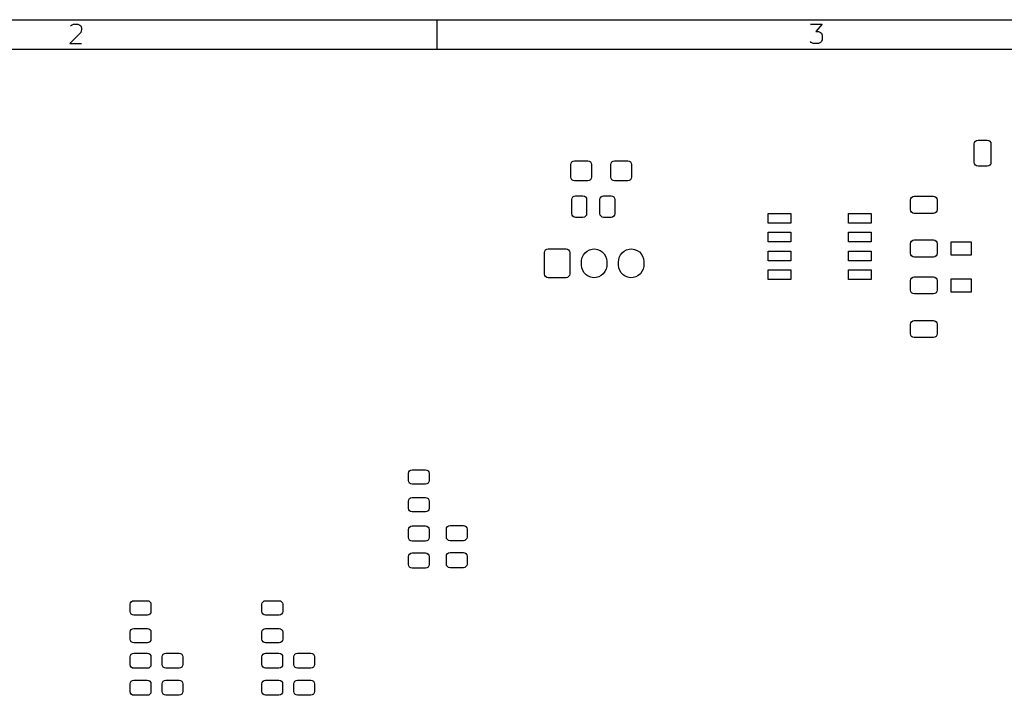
# Model space of a CAD drawing. Extents: x -30 to 247, y -88 to 102.
# Tile 7 of 12: x 42 to 108, y 56 to 102. Entities that reach past the tile are written whole.
import ezdxf

# ---------------------------------------------------------------- set-up
doc = ezdxf.new("R2010")
doc.units = 0
doc.layers.add('BLACK', color=7, linetype='CONTINUOUS')

msp = doc.modelspace()

# ---------------------------------------------------------------- linework, layer by layer
at = {"layer": 'BLACK', "linetype": 'CONTINUOUS'}
for p, q in [((-30.3, 101.84), (246.702, 101.84)), ((69.7, 99.84), (69.7, 101.84)), ((44.9476, 101.415), (45.0095, 101.477)), ((45.0095, 101.477), (45.1333, 101.539)), ((45.1333, 101.539), (45.4429, 101.539)), ((45.4429, 101.539), (45.5667, 101.477)), ((45.5667, 101.477), (45.6286, 101.415)), ((45.6286, 101.415), (45.6905, 101.291)), ((45.6905, 101.167), (45.6286, 100.981)), ((45.6905, 101.291), (45.6905, 101.167)), ((94.8857, 101.539), (95.6905, 101.539)), ((95.6905, 101.539), (95.2571, 101.043)), ((95.2571, 101.043), (95.4429, 101.043)), ((95.4429, 101.043), (95.5667, 100.981)), ((45.6286, 100.981), (44.8857, 100.239)), ((95.5667, 100.981), (95.6286, 100.92)), ((95.6286, 100.92), (95.6905, 100.796)), ((95.6905, 100.486), (95.6286, 100.362)), ((95.6905, 100.796), (95.6905, 100.486)), ((-28.3, 99.84), (244.702, 99.84)), ((44.8857, 100.239), (45.6905, 100.239)), ((94.9476, 100.3), (94.8857, 100.362)), ((95.0714, 100.239), (94.9476, 100.3)), ((95.4429, 100.239), (95.0714, 100.239)), ((95.5667, 100.3), (95.4429, 100.239)), ((95.6286, 100.362), (95.5667, 100.3)), ((105.953, 93.445), (105.972, 93.5407)), ((105.953, 92.195), (105.953, 93.445)), ((105.972, 93.5407), (106.026, 93.6218)), ((106.026, 93.6218), (106.107, 93.676)), ((106.107, 93.676), (106.203, 93.695)), ((106.203, 93.695), (106.828, 93.695)), ((106.828, 93.695), (106.923, 93.676)), ((106.923, 93.676), (107.004, 93.6218)), ((107.004, 93.6218), (107.058, 93.5407)), ((107.058, 93.5407), (107.078, 93.445)), ((107.078, 93.445), (107.078, 92.195)), ((78.71, 92.055), (78.729, 92.1507)), ((78.71, 91.205), (78.71, 92.055)), ((78.729, 92.1507), (78.7832, 92.2318)), ((78.7832, 92.2318), (78.8643, 92.286)), ((78.8643, 92.286), (78.96, 92.305)), ((78.96, 92.305), (79.86, 92.305)), ((79.86, 92.305), (79.9557, 92.286)), ((79.9557, 92.286), (80.0368, 92.2318)), ((80.0368, 92.2318), (80.091, 92.1507)), ((80.091, 92.1507), (80.11, 92.055)), ((80.11, 92.055), (80.11, 91.205)), ((81.41, 92.055), (81.429, 92.1507)), ((81.41, 91.205), (81.41, 92.055)), ((81.429, 92.1507), (81.4832, 92.2318)), ((81.4832, 92.2318), (81.5643, 92.286)), ((81.5643, 92.286), (81.66, 92.305)), ((81.66, 92.305), (82.56, 92.305)), ((82.56, 92.305), (82.6557, 92.286)), ((82.6557, 92.286), (82.7368, 92.2318)), ((82.7368, 92.2318), (82.791, 92.1507)), ((82.791, 92.1507), (82.81, 92.055)), ((82.81, 92.055), (82.81, 91.205)), ((105.972, 92.0993), (105.953, 92.195)), ((106.026, 92.0182), (105.972, 92.0993)), ((106.107, 91.964), (106.026, 92.0182)), ((106.203, 91.945), (106.107, 91.964)), ((106.828, 91.945), (106.203, 91.945)), ((106.923, 91.964), (106.828, 91.945)), ((107.004, 92.0182), (106.923, 91.964)), ((107.058, 92.0993), (107.004, 92.0182)), ((107.078, 92.195), (107.058, 92.0993)), ((78.729, 91.1093), (78.71, 91.205)), ((78.7832, 91.0282), (78.729, 91.1093)), ((80.091, 91.1093), (80.0368, 91.0282)), ((80.11, 91.205), (80.091, 91.1093)), ((81.429, 91.1093), (81.41, 91.205)), ((81.4832, 91.0282), (81.429, 91.1093)), ((82.791, 91.1093), (82.7368, 91.0282)), ((82.81, 91.205), (82.791, 91.1093)), ((78.8643, 90.974), (78.7832, 91.0282)), ((78.96, 90.955), (78.8643, 90.974)), ((79.86, 90.955), (78.96, 90.955)), ((79.9557, 90.974), (79.86, 90.955)), ((80.0368, 91.0282), (79.9557, 90.974)), ((81.5643, 90.974), (81.4832, 91.0282)), ((81.66, 90.955), (81.5643, 90.974)), ((82.56, 90.955), (81.66, 90.955)), ((82.6557, 90.974), (82.56, 90.955)), ((82.7368, 91.0282), (82.6557, 90.974)), ((78.78, 89.685), (78.799, 89.7807)), ((78.799, 89.7807), (78.8532, 89.8618)), ((78.8532, 89.8618), (78.9343, 89.916)), ((78.9343, 89.916), (79.03, 89.935)), ((79.03, 89.935), (79.53, 89.935)), ((79.53, 89.935), (79.6257, 89.916)), ((79.6257, 89.916), (79.7068, 89.8618)), ((79.7068, 89.8618), (79.761, 89.7807)), ((79.761, 89.7807), (79.78, 89.685)), ((80.68, 89.685), (80.699, 89.7807)), ((80.699, 89.7807), (80.7532, 89.8618)), ((80.7532, 89.8618), (80.8343, 89.916)), ((80.8343, 89.916), (80.93, 89.935)), ((80.93, 89.935), (81.43, 89.935)), ((81.43, 89.935), (81.5257, 89.916)), ((81.5257, 89.916), (81.6068, 89.8618)), ((81.6068, 89.8618), (81.661, 89.7807)), ((81.661, 89.7807), (81.68, 89.685)), ((101.64, 89.655), (101.659, 89.7507)), ((101.659, 89.7507), (101.713, 89.8318)), ((101.713, 89.8318), (101.794, 89.886)), ((101.794, 89.886), (101.89, 89.905)), ((101.89, 89.905), (103.19, 89.905)), ((103.19, 89.905), (103.286, 89.886)), ((103.286, 89.886), (103.367, 89.8318)), ((103.367, 89.8318), (103.421, 89.7507)), ((103.421, 89.7507), (103.44, 89.655)), ((78.78, 88.735), (78.78, 89.685)), ((79.78, 89.685), (79.78, 88.735)), ((80.68, 88.735), (80.68, 89.685)), ((81.68, 89.685), (81.68, 88.735)), ((101.64, 89.005), (101.64, 89.655)), ((103.44, 89.655), (103.44, 89.005)), ((78.799, 88.6393), (78.78, 88.735)), ((78.8532, 88.5582), (78.799, 88.6393)), ((78.9343, 88.504), (78.8532, 88.5582)), ((79.03, 88.485), (78.9343, 88.504)), ((79.53, 88.485), (79.03, 88.485)), ((79.6257, 88.504), (79.53, 88.485)), ((79.7068, 88.5582), (79.6257, 88.504)), ((79.761, 88.6393), (79.7068, 88.5582)), ((79.78, 88.735), (79.761, 88.6393)), ((80.699, 88.6393), (80.68, 88.735)), ((80.7532, 88.5582), (80.699, 88.6393)), ((80.8343, 88.504), (80.7532, 88.5582)), ((80.93, 88.485), (80.8343, 88.504)), ((81.43, 88.485), (80.93, 88.485)), ((81.5257, 88.504), (81.43, 88.485)), ((81.6068, 88.5582), (81.5257, 88.504)), ((81.661, 88.6393), (81.6068, 88.5582)), ((81.68, 88.735), (81.661, 88.6393)), ((92.034, 88.095), (92.034, 88.745)), ((92.034, 88.745), (93.562, 88.745)), ((93.562, 88.745), (93.562, 88.095)), ((97.456, 88.095), (97.456, 88.745)), ((97.456, 88.745), (98.984, 88.745)), ((98.984, 88.745), (98.984, 88.095)), ((101.659, 88.9093), (101.64, 89.005)), ((101.713, 88.8282), (101.659, 88.9093)), ((101.794, 88.774), (101.713, 88.8282)), ((101.89, 88.755), (101.794, 88.774)), ((103.19, 88.755), (101.89, 88.755)), ((103.286, 88.774), (103.19, 88.755)), ((103.367, 88.8282), (103.286, 88.774)), ((103.421, 88.9093), (103.367, 88.8282)), ((103.44, 89.005), (103.421, 88.9093)), ((93.562, 88.095), (92.034, 88.095)), ((98.984, 88.095), (97.456, 88.095)), ((92.034, 86.825), (92.034, 87.475)), ((92.034, 87.475), (93.562, 87.475)), ((93.562, 87.475), (93.562, 86.825)), ((97.456, 86.825), (97.456, 87.475)), ((97.456, 87.475), (98.984, 87.475)), ((98.984, 87.475), (98.984, 86.825)), ((93.562, 86.825), (92.034, 86.825)), ((98.984, 86.825), (97.456, 86.825)), ((101.64, 86.705), (101.659, 86.8007)), ((101.64, 86.055), (101.64, 86.705)), ((101.659, 86.8007), (101.713, 86.8818)), ((101.713, 86.8818), (101.794, 86.936)), ((101.794, 86.936), (101.89, 86.955)), ((101.89, 86.955), (103.19, 86.955)), ((103.19, 86.955), (103.286, 86.936)), ((103.286, 86.936), (103.367, 86.8818)), ((103.367, 86.8818), (103.421, 86.8007)), ((103.421, 86.8007), (103.44, 86.705)), ((103.44, 86.705), (103.44, 86.055)), ((104.385, 85.94), (104.385, 86.84)), ((104.385, 86.84), (105.735, 86.84)), ((105.735, 86.84), (105.735, 85.94)), ((76.94, 86.105), (76.959, 86.2007)), ((76.94, 84.655), (76.94, 86.105)), ((76.959, 86.2007), (77.0132, 86.2818)), ((77.0132, 86.2818), (77.0943, 86.336)), ((77.0943, 86.336), (77.19, 86.355)), ((77.19, 86.355), (78.39, 86.355)), ((78.39, 86.355), (78.4857, 86.336)), ((78.4857, 86.336), (78.5668, 86.2818)), ((78.5668, 86.2818), (78.621, 86.2007)), ((78.621, 86.2007), (78.64, 86.105)), ((78.64, 86.105), (78.64, 84.655)), ((79.445, 85.5969), (79.4845, 85.7764)), ((79.4845, 85.7764), (79.5617, 85.9432)), ((79.5617, 85.9432), (79.6729, 86.0895)), ((79.6729, 86.0895), (79.813, 86.2085)), ((79.813, 86.2085), (79.9754, 86.2946)), ((79.9754, 86.2946), (80.1525, 86.3438)), ((80.1525, 86.3438), (80.336, 86.3538)), ((80.336, 86.3538), (80.5174, 86.324)), ((80.5174, 86.324), (80.6881, 86.256)), ((80.6881, 86.256), (80.8403, 86.1528)), ((80.8403, 86.1528), (80.9667, 86.0194)), ((80.9667, 86.0194), (81.0614, 85.8619)), ((81.0614, 85.8619), (81.1201, 85.6877)), ((81.945, 85.5969), (81.9845, 85.7764)), ((81.9845, 85.7764), (82.0617, 85.9432)), ((82.0617, 85.9432), (82.1729, 86.0895)), ((82.1729, 86.0895), (82.313, 86.2085)), ((82.313, 86.2085), (82.4754, 86.2946)), ((82.4754, 86.2946), (82.6525, 86.3438)), ((82.6525, 86.3438), (82.836, 86.3538)), ((82.836, 86.3538), (83.0174, 86.324)), ((83.0174, 86.324), (83.1881, 86.256)), ((83.1881, 86.256), (83.3403, 86.1528)), ((83.3403, 86.1528), (83.4667, 86.0194)), ((83.4667, 86.0194), (83.5614, 85.8619)), ((83.5614, 85.8619), (83.6201, 85.6877)), ((92.034, 85.555), (92.034, 86.205)), ((92.034, 86.205), (93.562, 86.205)), ((93.562, 86.205), (93.562, 85.555)), ((97.456, 85.555), (97.456, 86.205)), ((97.456, 86.205), (98.984, 86.205)), ((98.984, 86.205), (98.984, 85.555)), ((101.659, 85.9593), (101.64, 86.055)), ((101.713, 85.8782), (101.659, 85.9593)), ((101.794, 85.824), (101.713, 85.8782)), ((101.89, 85.805), (101.794, 85.824)), ((103.19, 85.805), (101.89, 85.805)), ((103.286, 85.824), (103.19, 85.805)), ((103.367, 85.8782), (103.286, 85.824)), ((103.421, 85.9593), (103.367, 85.8782)), ((103.44, 86.055), (103.421, 85.9593)), ((105.735, 85.94), (104.385, 85.94)), ((79.44, 85.505), (79.445, 85.5969)), ((79.44, 85.255), (79.44, 85.505)), ((79.4599, 85.0723), (79.44, 85.255)), ((81.135, 85.1631), (81.0955, 84.9836)), ((81.1201, 85.6877), (81.14, 85.505)), ((81.14, 85.255), (81.135, 85.1631)), ((81.14, 85.505), (81.14, 85.255)), ((81.94, 85.505), (81.945, 85.5969)), ((81.94, 85.255), (81.94, 85.505)), ((81.9599, 85.0723), (81.94, 85.255)), ((83.635, 85.1631), (83.5955, 84.9836)), ((83.6201, 85.6877), (83.64, 85.505)), ((83.64, 85.255), (83.635, 85.1631)), ((83.64, 85.505), (83.64, 85.255)), ((93.562, 85.555), (92.034, 85.555)), ((98.984, 85.555), (97.456, 85.555)), ((76.959, 84.5593), (76.94, 84.655)), ((77.0132, 84.4782), (76.959, 84.5593)), ((77.0943, 84.424), (77.0132, 84.4782)), ((77.19, 84.405), (77.0943, 84.424)), ((78.4857, 84.424), (78.39, 84.405)), ((78.5668, 84.4782), (78.4857, 84.424)), ((78.621, 84.5593), (78.5668, 84.4782)), ((78.64, 84.655), (78.621, 84.5593)), ((79.5186, 84.8981), (79.4599, 85.0723)), ((79.6133, 84.7406), (79.5186, 84.8981)), ((79.7397, 84.6072), (79.6133, 84.7406)), ((79.8919, 84.504), (79.7397, 84.6072)), ((80.0626, 84.436), (79.8919, 84.504)), ((80.244, 84.4062), (80.0626, 84.436)), ((80.6046, 84.4654), (80.4275, 84.4162)), ((80.767, 84.5515), (80.6046, 84.4654)), ((80.9071, 84.6705), (80.767, 84.5515)), ((81.0183, 84.8168), (80.9071, 84.6705)), ((81.0955, 84.9836), (81.0183, 84.8168)), ((82.0186, 84.8981), (81.9599, 85.0723)), ((82.1133, 84.7406), (82.0186, 84.8981)), ((82.2397, 84.6072), (82.1133, 84.7406)), ((82.3919, 84.504), (82.2397, 84.6072)), ((82.5626, 84.436), (82.3919, 84.504)), ((82.744, 84.4062), (82.5626, 84.436)), ((83.1046, 84.4654), (82.9275, 84.4162)), ((83.267, 84.5515), (83.1046, 84.4654)), ((83.4071, 84.6705), (83.267, 84.5515)), ((83.5183, 84.8168), (83.4071, 84.6705)), ((83.5955, 84.9836), (83.5183, 84.8168)), ((92.034, 84.285), (92.034, 84.935)), ((92.034, 84.935), (93.562, 84.935)), ((93.562, 84.935), (93.562, 84.285)), ((97.456, 84.285), (97.456, 84.935)), ((97.456, 84.935), (98.984, 84.935)), ((98.984, 84.935), (98.984, 84.285)), ((101.713, 84.3868), (101.794, 84.441)), ((101.794, 84.441), (101.89, 84.46)), ((101.89, 84.46), (103.19, 84.46)), ((103.19, 84.46), (103.286, 84.441)), ((103.286, 84.441), (103.367, 84.3868)), ((78.39, 84.405), (77.19, 84.405)), ((80.4275, 84.4162), (80.244, 84.4062)), ((82.9275, 84.4162), (82.744, 84.4062)), ((93.562, 84.285), (92.034, 84.285)), ((98.984, 84.285), (97.456, 84.285)), ((101.64, 84.21), (101.659, 84.3057)), ((101.64, 83.56), (101.64, 84.21)), ((101.659, 84.3057), (101.713, 84.3868)), ((103.367, 84.3868), (103.421, 84.3057)), ((103.421, 84.3057), (103.44, 84.21)), ((103.44, 84.21), (103.44, 83.56)), ((104.385, 83.44), (104.385, 84.34)), ((104.385, 84.34), (105.735, 84.34)), ((105.735, 84.34), (105.735, 83.44)), ((101.659, 83.4643), (101.64, 83.56)), ((101.713, 83.3832), (101.659, 83.4643)), ((101.794, 83.329), (101.713, 83.3832)), ((101.89, 83.31), (101.794, 83.329)), ((103.19, 83.31), (101.89, 83.31)), ((103.286, 83.329), (103.19, 83.31)), ((103.367, 83.3832), (103.286, 83.329)), ((103.421, 83.4643), (103.367, 83.3832)), ((103.44, 83.56), (103.421, 83.4643)), ((105.735, 83.44), (104.385, 83.44)), ((101.64, 81.26), (101.659, 81.3557)), ((101.64, 80.61), (101.64, 81.26)), ((101.659, 81.3557), (101.713, 81.4368)), ((101.713, 81.4368), (101.794, 81.491)), ((101.794, 81.491), (101.89, 81.51)), ((101.89, 81.51), (103.19, 81.51)), ((103.19, 81.51), (103.286, 81.491)), ((103.286, 81.491), (103.367, 81.4368)), ((103.367, 81.4368), (103.421, 81.3557)), ((103.421, 81.3557), (103.44, 81.26)), ((103.44, 81.26), (103.44, 80.61)), ((101.659, 80.5143), (101.64, 80.61)), ((101.713, 80.4332), (101.659, 80.5143)), ((101.794, 80.379), (101.713, 80.4332)), ((103.367, 80.4332), (103.286, 80.379)), ((103.421, 80.5143), (103.367, 80.4332)), ((103.44, 80.61), (103.421, 80.5143)), ((101.89, 80.36), (101.794, 80.379)), ((103.19, 80.36), (101.89, 80.36)), ((103.286, 80.379), (103.19, 80.36)), ((67.75, 71.1887), (67.7686, 71.282)), ((67.75, 70.7013), (67.75, 71.1887)), ((67.7686, 71.282), (67.8214, 71.3611)), ((67.8214, 71.3611), (67.9005, 71.4139)), ((67.9005, 71.4139), (67.9937, 71.4325)), ((67.9937, 71.4325), (68.9062, 71.4325)), ((68.9062, 71.4325), (68.9995, 71.4139)), ((68.9995, 71.4139), (69.0786, 71.3611)), ((69.0786, 71.3611), (69.1314, 71.282)), ((69.1314, 71.282), (69.15, 71.1887)), ((69.15, 71.1887), (69.15, 70.7013)), ((67.7686, 70.608), (67.75, 70.7013)), ((67.8214, 70.5289), (67.7686, 70.608)), ((67.9005, 70.4761), (67.8214, 70.5289)), ((67.9937, 70.4575), (67.9005, 70.4761)), ((68.9995, 70.4761), (68.9062, 70.4575)), ((69.0786, 70.5289), (68.9995, 70.4761)), ((69.1314, 70.608), (69.0786, 70.5289)), ((69.15, 70.7013), (69.1314, 70.608)), ((68.9062, 70.4575), (67.9937, 70.4575)), ((67.75, 69.3137), (67.7686, 69.407)), ((67.75, 68.8263), (67.75, 69.3137)), ((67.7686, 69.407), (67.8214, 69.4861)), ((67.8214, 69.4861), (67.9005, 69.5389)), ((67.9005, 69.5389), (67.9937, 69.5575)), ((67.9937, 69.5575), (68.9062, 69.5575)), ((68.9062, 69.5575), (68.9995, 69.5389)), ((68.9995, 69.5389), (69.0786, 69.4861)), ((69.0786, 69.4861), (69.1314, 69.407)), ((69.1314, 69.407), (69.15, 69.3137)), ((69.15, 69.3137), (69.15, 68.8263)), ((67.7686, 68.733), (67.75, 68.8263)), ((67.8214, 68.6539), (67.7686, 68.733)), ((67.9005, 68.6011), (67.8214, 68.6539)), ((67.9937, 68.5825), (67.9005, 68.6011)), ((68.9062, 68.5825), (67.9937, 68.5825)), ((68.9995, 68.6011), (68.9062, 68.5825)), ((69.0786, 68.6539), (68.9995, 68.6011)), ((69.1314, 68.733), (69.0786, 68.6539)), ((69.15, 68.8263), (69.1314, 68.733)), ((67.75, 67.3875), (67.769, 67.4832)), ((67.75, 66.8625), (67.75, 67.3875)), ((67.769, 67.4832), (67.8232, 67.5643)), ((67.8232, 67.5643), (67.9043, 67.6185)), ((67.9043, 67.6185), (68, 67.6375)), ((68, 67.6375), (68.9, 67.6375)), ((68.9, 67.6375), (68.9957, 67.6185)), ((68.9957, 67.6185), (69.0768, 67.5643)), ((69.0768, 67.5643), (69.131, 67.4832)), ((69.131, 67.4832), (69.15, 67.3875)), ((69.15, 67.3875), (69.15, 66.8625)), ((70.31, 67.4125), (70.329, 67.5082)), ((70.31, 66.8875), (70.31, 67.4125)), ((70.329, 67.5082), (70.3832, 67.5893)), ((70.3832, 67.5893), (70.4643, 67.6435)), ((70.4643, 67.6435), (70.56, 67.6625)), ((70.56, 67.6625), (71.46, 67.6625)), ((71.46, 67.6625), (71.5557, 67.6435)), ((71.5557, 67.6435), (71.6368, 67.5893)), ((71.6368, 67.5893), (71.691, 67.5082)), ((71.691, 67.5082), (71.71, 67.4125)), ((71.71, 67.4125), (71.71, 66.8875)), ((67.769, 66.7668), (67.75, 66.8625)), ((67.8232, 66.6857), (67.769, 66.7668)), ((67.9043, 66.6315), (67.8232, 66.6857)), ((68, 66.6125), (67.9043, 66.6315)), ((68.9, 66.6125), (68, 66.6125)), ((68.9957, 66.6315), (68.9, 66.6125)), ((69.0768, 66.6857), (68.9957, 66.6315)), ((69.131, 66.7668), (69.0768, 66.6857)), ((69.15, 66.8625), (69.131, 66.7668)), ((70.329, 66.7918), (70.31, 66.8875)), ((70.3832, 66.7107), (70.329, 66.7918)), ((70.4643, 66.6565), (70.3832, 66.7107)), ((70.56, 66.6375), (70.4643, 66.6565)), ((71.46, 66.6375), (70.56, 66.6375)), ((71.5557, 66.6565), (71.46, 66.6375)), ((71.6368, 66.7107), (71.5557, 66.6565)), ((71.691, 66.7918), (71.6368, 66.7107)), ((71.71, 66.8875), (71.691, 66.7918)), ((67.9043, 65.7935), (68, 65.8125)), ((68, 65.8125), (68.9, 65.8125)), ((68.9, 65.8125), (68.9957, 65.7935)), ((70.3832, 65.7643), (70.4643, 65.8185)), ((70.4643, 65.8185), (70.56, 65.8375)), ((70.56, 65.8375), (71.46, 65.8375)), ((71.46, 65.8375), (71.5557, 65.8185)), ((71.5557, 65.8185), (71.6368, 65.7643)), ((67.75, 65.5625), (67.769, 65.6582)), ((67.75, 65.0375), (67.75, 65.5625)), ((67.769, 65.6582), (67.8232, 65.7393)), ((67.8232, 65.7393), (67.9043, 65.7935)), ((68.9957, 65.7935), (69.0768, 65.7393)), ((69.0768, 65.7393), (69.131, 65.6582)), ((69.131, 65.6582), (69.15, 65.5625)), ((69.15, 65.5625), (69.15, 65.0375)), ((70.31, 65.5875), (70.329, 65.6832)), ((70.31, 65.0625), (70.31, 65.5875)), ((70.329, 65.6832), (70.3832, 65.7643)), ((71.6368, 65.7643), (71.691, 65.6832)), ((71.691, 65.6832), (71.71, 65.5875)), ((71.71, 65.5875), (71.71, 65.0625)), ((67.769, 64.9418), (67.75, 65.0375)), ((67.8232, 64.8607), (67.769, 64.9418)), ((67.9043, 64.8065), (67.8232, 64.8607)), ((68, 64.7875), (67.9043, 64.8065)), ((68.9, 64.7875), (68, 64.7875)), ((68.9957, 64.8065), (68.9, 64.7875)), ((69.0768, 64.8607), (68.9957, 64.8065)), ((69.131, 64.9418), (69.0768, 64.8607)), ((69.15, 65.0375), (69.131, 64.9418)), ((70.329, 64.9668), (70.31, 65.0625)), ((70.3832, 64.8857), (70.329, 64.9668)), ((70.4643, 64.8315), (70.3832, 64.8857)), ((70.56, 64.8125), (70.4643, 64.8315)), ((71.46, 64.8125), (70.56, 64.8125)), ((71.5557, 64.8315), (71.46, 64.8125)), ((71.6368, 64.8857), (71.5557, 64.8315)), ((71.691, 64.9668), (71.6368, 64.8857)), ((71.71, 65.0625), (71.691, 64.9668)), ((48.9886, 62.437), (49.0414, 62.5161)), ((49.0414, 62.5161), (49.1205, 62.5689)), ((49.1205, 62.5689), (49.2137, 62.5875)), ((49.2137, 62.5875), (50.1262, 62.5875)), ((50.1262, 62.5875), (50.2195, 62.5689)), ((50.2195, 62.5689), (50.2986, 62.5161)), ((50.2986, 62.5161), (50.3514, 62.437)), ((57.8811, 62.437), (57.9339, 62.5161)), ((57.9339, 62.5161), (58.013, 62.5689)), ((58.013, 62.5689), (58.1062, 62.5875)), ((58.1062, 62.5875), (59.0187, 62.5875)), ((59.0187, 62.5875), (59.112, 62.5689)), ((59.112, 62.5689), (59.1911, 62.5161)), ((59.1911, 62.5161), (59.2439, 62.437)), ((48.97, 62.3438), (48.9886, 62.437)), ((48.97, 61.8562), (48.97, 62.3438)), ((48.9886, 61.763), (48.97, 61.8562)), ((50.3514, 62.437), (50.37, 62.3438)), ((50.37, 61.8562), (50.3514, 61.763)), ((50.37, 62.3438), (50.37, 61.8562)), ((57.8625, 62.3438), (57.8811, 62.437)), ((57.8625, 61.8562), (57.8625, 62.3438)), ((57.8811, 61.763), (57.8625, 61.8562)), ((59.2439, 62.437), (59.2625, 62.3438)), ((59.2625, 61.8562), (59.2439, 61.763)), ((59.2625, 62.3438), (59.2625, 61.8562)), ((49.0414, 61.6839), (48.9886, 61.763)), ((49.1205, 61.6311), (49.0414, 61.6839)), ((49.2137, 61.6125), (49.1205, 61.6311)), ((50.1262, 61.6125), (49.2137, 61.6125)), ((50.2195, 61.6311), (50.1262, 61.6125)), ((50.2986, 61.6839), (50.2195, 61.6311)), ((50.3514, 61.763), (50.2986, 61.6839)), ((57.9339, 61.6839), (57.8811, 61.763)), ((58.013, 61.6311), (57.9339, 61.6839)), ((58.1062, 61.6125), (58.013, 61.6311)), ((59.0187, 61.6125), (58.1062, 61.6125)), ((59.112, 61.6311), (59.0187, 61.6125)), ((59.1911, 61.6839), (59.112, 61.6311)), ((59.2439, 61.763), (59.1911, 61.6839)), ((48.97, 60.4688), (48.9886, 60.562)), ((48.9886, 60.562), (49.0414, 60.6411)), ((49.0414, 60.6411), (49.1205, 60.6939)), ((49.1205, 60.6939), (49.2137, 60.7125)), ((49.2137, 60.7125), (50.1262, 60.7125)), ((50.1262, 60.7125), (50.2195, 60.6939)), ((50.2195, 60.6939), (50.2986, 60.6411)), ((50.2986, 60.6411), (50.3514, 60.562)), ((50.3514, 60.562), (50.37, 60.4688)), ((57.8625, 60.4688), (57.8811, 60.562)), ((57.8811, 60.562), (57.9339, 60.6411)), ((57.9339, 60.6411), (58.013, 60.6939)), ((58.013, 60.6939), (58.1062, 60.7125)), ((58.1062, 60.7125), (59.0187, 60.7125)), ((59.0187, 60.7125), (59.112, 60.6939)), ((59.112, 60.6939), (59.1911, 60.6411)), ((59.1911, 60.6411), (59.2439, 60.562)), ((59.2439, 60.562), (59.2625, 60.4688)), ((48.97, 59.9812), (48.97, 60.4688)), ((48.9886, 59.888), (48.97, 59.9812)), ((49.0414, 59.8089), (48.9886, 59.888)), ((50.3514, 59.888), (50.2986, 59.8089)), ((50.37, 59.9812), (50.3514, 59.888)), ((50.37, 60.4688), (50.37, 59.9812)), ((57.8625, 59.9812), (57.8625, 60.4688)), ((57.8811, 59.888), (57.8625, 59.9812)), ((57.9339, 59.8089), (57.8811, 59.888)), ((59.2439, 59.888), (59.1911, 59.8089)), ((59.2625, 59.9812), (59.2439, 59.888)), ((59.2625, 60.4688), (59.2625, 59.9812)), ((49.1205, 59.7561), (49.0414, 59.8089)), ((49.2137, 59.7375), (49.1205, 59.7561)), ((50.1262, 59.7375), (49.2137, 59.7375)), ((50.2195, 59.7561), (50.1262, 59.7375)), ((50.2986, 59.8089), (50.2195, 59.7561)), ((58.013, 59.7561), (57.9339, 59.8089)), ((58.1062, 59.7375), (58.013, 59.7561)), ((59.0187, 59.7375), (58.1062, 59.7375)), ((59.112, 59.7561), (59.0187, 59.7375)), ((59.1911, 59.8089), (59.112, 59.7561)), ((48.97, 58.7925), (48.989, 58.8882)), ((48.97, 58.2675), (48.97, 58.7925)), ((48.989, 58.8882), (49.0432, 58.9693)), ((49.0432, 58.9693), (49.1243, 59.0235)), ((49.1243, 59.0235), (49.22, 59.0425)), ((49.22, 59.0425), (50.12, 59.0425)), ((50.12, 59.0425), (50.2157, 59.0235)), ((50.2157, 59.0235), (50.2968, 58.9693)), ((50.2968, 58.9693), (50.351, 58.8882)), ((50.351, 58.8882), (50.37, 58.7925)), ((50.37, 58.7925), (50.37, 58.2675)), ((51.12, 58.7975), (51.139, 58.8932)), ((51.12, 58.2725), (51.12, 58.7975)), ((51.139, 58.8932), (51.1932, 58.9743)), ((51.1932, 58.9743), (51.2743, 59.0285)), ((51.2743, 59.0285), (51.37, 59.0475)), ((51.37, 59.0475), (52.27, 59.0475)), ((52.27, 59.0475), (52.3657, 59.0285)), ((52.3657, 59.0285), (52.4468, 58.9743)), ((52.4468, 58.9743), (52.501, 58.8932)), ((52.501, 58.8932), (52.52, 58.7975)), ((52.52, 58.7975), (52.52, 58.2725)), ((57.86, 58.7975), (57.879, 58.8932)), ((57.86, 58.2725), (57.86, 58.7975)), ((57.879, 58.8932), (57.9332, 58.9743)), ((57.9332, 58.9743), (58.0143, 59.0285)), ((58.0143, 59.0285), (58.11, 59.0475)), ((58.11, 59.0475), (59.01, 59.0475)), ((59.01, 59.0475), (59.1057, 59.0285)), ((59.1057, 59.0285), (59.1868, 58.9743)), ((59.1868, 58.9743), (59.241, 58.8932)), ((59.241, 58.8932), (59.26, 58.7975)), ((59.26, 58.7975), (59.26, 58.2725)), ((60.01, 58.7975), (60.029, 58.8932)), ((60.01, 58.2725), (60.01, 58.7975)), ((60.029, 58.8932), (60.0832, 58.9743)), ((60.0832, 58.9743), (60.1643, 59.0285)), ((60.1643, 59.0285), (60.26, 59.0475)), ((60.26, 59.0475), (61.16, 59.0475)), ((61.16, 59.0475), (61.2557, 59.0285)), ((61.2557, 59.0285), (61.3368, 58.9743)), ((61.3368, 58.9743), (61.391, 58.8932)), ((61.391, 58.8932), (61.41, 58.7975)), ((61.41, 58.7975), (61.41, 58.2725)), ((48.989, 58.1718), (48.97, 58.2675)), ((49.0432, 58.0907), (48.989, 58.1718)), ((49.1243, 58.0365), (49.0432, 58.0907)), ((49.22, 58.0175), (49.1243, 58.0365)), ((50.12, 58.0175), (49.22, 58.0175)), ((50.2157, 58.0365), (50.12, 58.0175)), ((50.2968, 58.0907), (50.2157, 58.0365)), ((50.351, 58.1718), (50.2968, 58.0907)), ((50.37, 58.2675), (50.351, 58.1718)), ((51.139, 58.1768), (51.12, 58.2725)), ((51.1932, 58.0957), (51.139, 58.1768)), ((51.2743, 58.0415), (51.1932, 58.0957)), ((51.37, 58.0225), (51.2743, 58.0415)), ((52.27, 58.0225), (51.37, 58.0225)), ((52.3657, 58.0415), (52.27, 58.0225)), ((52.4468, 58.0957), (52.3657, 58.0415)), ((52.501, 58.1768), (52.4468, 58.0957)), ((52.52, 58.2725), (52.501, 58.1768)), ((57.879, 58.1768), (57.86, 58.2725)), ((57.9332, 58.0957), (57.879, 58.1768)), ((58.0143, 58.0415), (57.9332, 58.0957)), ((58.11, 58.0225), (58.0143, 58.0415)), ((59.01, 58.0225), (58.11, 58.0225)), ((59.1057, 58.0415), (59.01, 58.0225)), ((59.1868, 58.0957), (59.1057, 58.0415)), ((59.241, 58.1768), (59.1868, 58.0957)), ((59.26, 58.2725), (59.241, 58.1768)), ((60.029, 58.1768), (60.01, 58.2725)), ((60.0832, 58.0957), (60.029, 58.1768)), ((60.1643, 58.0415), (60.0832, 58.0957)), ((60.26, 58.0225), (60.1643, 58.0415)), ((61.16, 58.0225), (60.26, 58.0225)), ((61.2557, 58.0415), (61.16, 58.0225)), ((61.3368, 58.0957), (61.2557, 58.0415)), ((61.391, 58.1768), (61.3368, 58.0957)), ((61.41, 58.2725), (61.391, 58.1768)), ((49.0432, 57.1443), (49.1243, 57.1985)), ((49.1243, 57.1985), (49.22, 57.2175)), ((49.22, 57.2175), (50.12, 57.2175)), ((50.12, 57.2175), (50.2157, 57.1985)), ((50.2157, 57.1985), (50.2968, 57.1443)), ((51.1932, 57.1493), (51.2743, 57.2035)), ((51.2743, 57.2035), (51.37, 57.2225)), ((51.37, 57.2225), (52.27, 57.2225)), ((52.27, 57.2225), (52.3657, 57.2035)), ((52.3657, 57.2035), (52.4468, 57.1493)), ((57.9332, 57.1493), (58.0143, 57.2035)), ((58.0143, 57.2035), (58.11, 57.2225)), ((58.11, 57.2225), (59.01, 57.2225)), ((59.01, 57.2225), (59.1057, 57.2035)), ((59.1057, 57.2035), (59.1868, 57.1493)), ((60.0832, 57.1493), (60.1643, 57.2035)), ((60.1643, 57.2035), (60.26, 57.2225)), ((60.26, 57.2225), (61.16, 57.2225)), ((61.16, 57.2225), (61.2557, 57.2035)), ((61.2557, 57.2035), (61.3368, 57.1493)), ((48.97, 56.9675), (48.989, 57.0632)), ((48.97, 56.4425), (48.97, 56.9675)), ((48.989, 57.0632), (49.0432, 57.1443)), ((50.2968, 57.1443), (50.351, 57.0632)), ((50.351, 57.0632), (50.37, 56.9675)), ((50.37, 56.9675), (50.37, 56.4425)), ((51.12, 56.9725), (51.139, 57.0682)), ((51.12, 56.4475), (51.12, 56.9725)), ((51.139, 57.0682), (51.1932, 57.1493)), ((52.4468, 57.1493), (52.501, 57.0682)), ((52.501, 57.0682), (52.52, 56.9725)), ((52.52, 56.9725), (52.52, 56.4475)), ((57.86, 56.9725), (57.879, 57.0682)), ((57.86, 56.4475), (57.86, 56.9725)), ((57.879, 57.0682), (57.9332, 57.1493)), ((59.1868, 57.1493), (59.241, 57.0682)), ((59.241, 57.0682), (59.26, 56.9725)), ((59.26, 56.9725), (59.26, 56.4475)), ((60.01, 56.9725), (60.029, 57.0682)), ((60.01, 56.4475), (60.01, 56.9725)), ((60.029, 57.0682), (60.0832, 57.1493)), ((61.3368, 57.1493), (61.391, 57.0682)), ((61.391, 57.0682), (61.41, 56.9725)), ((61.41, 56.9725), (61.41, 56.4475)), ((48.989, 56.3468), (48.97, 56.4425)), ((49.0432, 56.2657), (48.989, 56.3468)), ((49.1243, 56.2115), (49.0432, 56.2657)), ((49.22, 56.1925), (49.1243, 56.2115)), ((50.12, 56.1925), (49.22, 56.1925)), ((50.2157, 56.2115), (50.12, 56.1925)), ((50.2968, 56.2657), (50.2157, 56.2115)), ((50.351, 56.3468), (50.2968, 56.2657)), ((50.37, 56.4425), (50.351, 56.3468)), ((51.139, 56.3518), (51.12, 56.4475)), ((51.1932, 56.2707), (51.139, 56.3518)), ((51.2743, 56.2165), (51.1932, 56.2707)), ((51.37, 56.1975), (51.2743, 56.2165)), ((52.27, 56.1975), (51.37, 56.1975)), ((52.3657, 56.2165), (52.27, 56.1975)), ((52.4468, 56.2707), (52.3657, 56.2165)), ((52.501, 56.3518), (52.4468, 56.2707)), ((52.52, 56.4475), (52.501, 56.3518)), ((57.879, 56.3518), (57.86, 56.4475)), ((57.9332, 56.2707), (57.879, 56.3518)), ((58.0143, 56.2165), (57.9332, 56.2707)), ((58.11, 56.1975), (58.0143, 56.2165)), ((59.01, 56.1975), (58.11, 56.1975)), ((59.1057, 56.2165), (59.01, 56.1975)), ((59.1868, 56.2707), (59.1057, 56.2165)), ((59.241, 56.3518), (59.1868, 56.2707)), ((59.26, 56.4475), (59.241, 56.3518)), ((60.029, 56.3518), (60.01, 56.4475)), ((60.0832, 56.2707), (60.029, 56.3518)), ((60.1643, 56.2165), (60.0832, 56.2707)), ((60.26, 56.1975), (60.1643, 56.2165)), ((61.16, 56.1975), (60.26, 56.1975)), ((61.2557, 56.2165), (61.16, 56.1975)), ((61.3368, 56.2707), (61.2557, 56.2165)), ((61.391, 56.3518), (61.3368, 56.2707)), ((61.41, 56.4475), (61.391, 56.3518))]:
    msp.add_line(p, q, dxfattribs=at)

doc.saveas('drawing.dxf')
